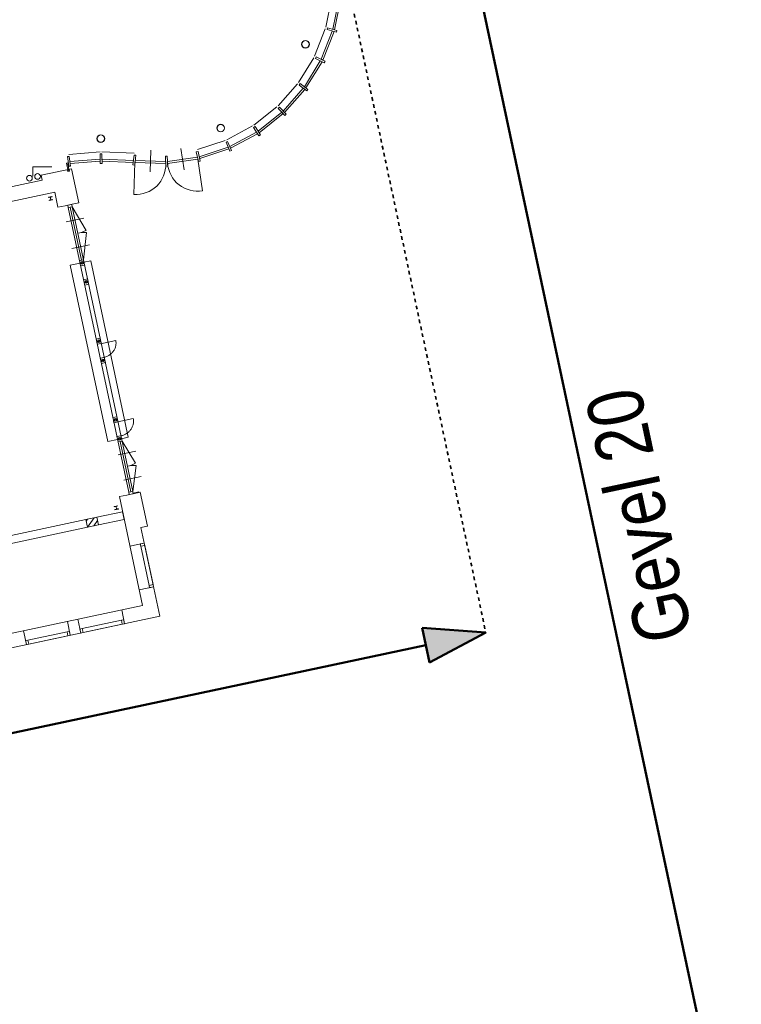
# Model space of a CAD drawing. Extents: x -59835 to 56084, y -767 to 223824.
# Tile 15 of 47: x -20370 to -58, y 42924 to 70652. Entities that reach past the tile are written whole.
import ezdxf

# ---------------------------------------------------------------- set-up
doc = ezdxf.new("R2010")
doc.units = 0
doc.header["$MEASUREMENT"] = 0
doc.linetypes.add('DASHED', pattern=[200, 100, -100])
doc.layers.add('99 - SITUATIE', color=12, linetype='Continuous')

msp = doc.modelspace()

# ---------------------------------------------------------------- hatches: boundary and pattern name
at = {"layer": '99 - SITUATIE', "linetype": 'Continuous', "lineweight": 5}
msp.add_hatch(color=7, dxfattribs=at).paths.add_polyline_path([(-7250.6875, 53397.9375), (-8830.5625, 52549.625), (-9038.9375, 53530.25)], flags=0)

# ---------------------------------------------------------------- linework, layer by layer
at = {"layer": '99 - SITUATIE', "color": 12, "linetype": 'Continuous', "lineweight": 50}
for points in [[(-57.9375, 36815.25), (-8381.4375, 75974.125)], [(-7250.6875, 53397.9375), (-9038.9375, 53530.25)], [(-9038.9375, 53530.25), (-8830.5625, 52549.625)], [(-7250.6875, 53397.9375), (-8830.5625, 52549.625)], [(-46039.3125, 45150.875), (-8934.75, 53040)]]:
    msp.add_lwpolyline(points, dxfattribs=at)
at = {"layer": '99 - SITUATIE', "color": 134, "linetype": 'DASHED', "lineweight": 35}
msp.add_lwpolyline([(-11243.75, 72183.5625), (-7250.6875, 53397.9375)], dxfattribs=at)
at = {"layer": '99 - SITUATIE', "color": 5, "linetype": 'Continuous', "lineweight": 5}
for points in [[(-11594.75, 71240.6875), (-11757.125, 70438.1875)], [(-11391, 71218.875), (-11560.25, 70381.1875)], [(-11507.375, 70365.875), (-11336.25, 71213)], [(-11771.0625, 70390.1875), (-12071.75, 69626.25)], [(-11574.125, 70333.1875), (-11887.875, 69535.6875)], [(-11838.5, 69511.4375), (-11521.3125, 70317.875)], [(-11704.375, 70422.9375), (-11718.25, 70374.875)], [(-11718.25, 70374.875), (-11454.125, 70298.375)], [(-11440.1875, 70346.4375), (-11704.375, 70422.9375)], [(-11521.3125, 70317.875), (-11574.125, 70333.1875)], [(-11560.25, 70381.1875), (-11507.375, 70365.875)], [(-11454.125, 70298.375), (-11440.1875, 70346.4375)], [(-12022.4375, 69601.9375), (-12044.5, 69557.125)], [(-11775.75, 69480.5), (-12022.4375, 69601.9375)], [(-12093.875, 69581.375), (-12522, 68883.8125)], [(-11910, 69490.875), (-12356.625, 68762.5625)], [(-12312.25, 68730.0625), (-11860.625, 69466.5625)], [(-12044.5, 69557.125), (-11797.8125, 69435.625)], [(-11887.875, 69535.6875), (-11838.5, 69511.4375)], [(-11797.8125, 69435.625), (-11775.75, 69480.5)], [(-12551.5, 68843.4375), (-13097.0625, 68228.6875)], [(-12477.625, 68851.25), (-12507.125, 68810.9375)], [(-12507.125, 68810.9375), (-12285.375, 68648.3125)], [(-12255.8125, 68688.6875), (-12477.625, 68851.25)], [(-12386.1875, 68722.25), (-12955.5, 68080.4375)], [(-12917.5, 68040.6875), (-12341.875, 68689.75)], [(-12341.875, 68689.75), (-12386.1875, 68722.25)], [(-12356.625, 68762.5625), (-12312.25, 68730.0625)], [(-12285.375, 68648.3125), (-12255.8125, 68688.6875)], [(-13133.25, 68194.1875), (-13775.375, 67685.9375)], [(-12991.625, 68045.9375), (-13661.875, 67515.3125)], [(-13631.375, 67469.5), (-12953.625, 68006.125)], [(-13059.125, 68188.9375), (-13095.25, 68154.375)], [(-13095.25, 68154.375), (-12905.3125, 67955.5)], [(-12869.125, 67990.0625), (-13059.125, 68188.9375)], [(-12953.625, 68006.125), (-12991.625, 68045.9375)], [(-12955.5, 68080.4375), (-12917.5, 68040.6875)], [(-12905.3125, 67955.5), (-12869.125, 67990.0625)], [(-14539.0625, 67269.3125), (-13817, 67658.25)], [(-14457, 67081.4375), (-13703.5, 67487.625)], [(-13673, 67441.8125), (-14435, 67031.0625)], [(-13744.9375, 67640.1875), (-13786.5625, 67612.5)], [(-13786.5625, 67612.5), (-13634.25, 67383.5625)], [(-13592.625, 67411.25), (-13744.9375, 67640.1875)], [(-13703.5, 67487.625), (-13673, 67441.8125)], [(-13661.875, 67515.3125), (-13631.375, 67469.5)], [(-13634.25, 67383.5625), (-13592.625, 67411.25)], [(-14584.875, 67249.3125), (-15363.625, 66992.3125)], [(-14517, 67218.875), (-14562.875, 67198.875)], [(-14562.875, 67198.875), (-14452.75, 66946.875)], [(-14407, 66966.875), (-14517, 67218.875)], [(-18106.25, 66930.9375), (-18985.75, 66857.6875)], [(-18056.25, 66876.8125), (-18106.25, 66875.9375)], [(-18106.25, 66875.9375), (-18101.75, 66601)], [(-17146, 66892.5625), (-18057.125, 66931.8125)], [(-18051.75, 66601.8125), (-18056.25, 66876.8125)], [(-17152.0625, 66837.875), (-17182.0625, 66564.5625)], [(-17102.375, 66832.4375), (-17152.0625, 66837.875)], [(-17132.375, 66559.0625), (-17102.375, 66832.4375)], [(-16699.8125, 66365.125), (-16680.375, 66974.0625)], [(-15834.375, 67021.1875), (-15741.375, 66419.0625)], [(-15350.75, 66938.875), (-15399.375, 66927.125)], [(-15399.375, 66927.125), (-15335, 66659.8125)], [(-15286.375, 66671.5), (-15350.75, 66938.875)], [(-14502.8125, 67061.4375), (-15315.625, 66793.0625)], [(-15302.75, 66739.5625), (-14480.8125, 67011)], [(-14480.8125, 67011), (-14502.8125, 67061.4375)], [(-14435, 67031.0625), (-14457, 67081.4375)], [(-14452.75, 66946.875), (-14407, 66966.875)], [(-19055.875, 66615.8125), (-19003.75, 66623)], [(-19008, 66390.4375), (-19055.875, 66615.8125)], [(-18978.1875, 66803.1875), (-19027.75, 66796.375)], [(-19027.75, 66796.375), (-18990.125, 66523.9375)], [(-18999.6875, 66593.3125), (-19019.8125, 66590.5)], [(-19019.8125, 66590.5), (-18978.625, 66396.625)], [(-19003.75, 66623), (-18999.6875, 66593.3125)], [(-18940.5625, 66530.8125), (-18978.1875, 66803.1875)], [(-18103.75, 66726), (-18957.625, 66654.625)], [(-18957.625, 66654.625), (-18950.125, 66600.125)], [(-18950.125, 66600.125), (-18102.875, 66671)], [(-18102.875, 66671), (-18103.75, 66726)], [(-18101.75, 66601), (-18051.75, 66601.8125)], [(-18053.75, 66726.8125), (-18052.875, 66671.8125)], [(-17168.4375, 66688.8125), (-18053.75, 66726.8125)], [(-18052.875, 66671.8125), (-17174.4375, 66634.125)], [(-17182.0625, 66564.5625), (-17132.375, 66559.0625)], [(-17174.4375, 66634.125), (-17168.4375, 66688.8125)], [(-17124.75, 66628.6875), (-17153.5, 65729.125)], [(-17118.75, 66683.3125), (-17124.75, 66628.6875)], [(-17124.75, 66628.6875), (-16258.0625, 66600.9375)], [(-16261.375, 66655.875), (-17118.75, 66683.3125)], [(-16220.625, 66808.625), (-16270.5, 66805.5625)], [(-16270.5, 66805.5625), (-16253.75, 66531.0625)], [(-16258.0625, 66600.9375), (-16261.375, 66655.875)], [(-16203.875, 66534.125), (-16220.625, 66808.625)], [(-15364.25, 66781.3125), (-16211.5, 66658.875)], [(-16211.5, 66658.875), (-16208.125, 66604)], [(-16208.125, 66604), (-15351.375, 66727.875)], [(-15351.375, 66727.875), (-15364.25, 66781.3125)], [(-15351.375, 66727.6875), (-15222.6875, 65836.9375)], [(-15335, 66659.8125), (-15286.375, 66671.5)], [(-15315.625, 66793.0625), (-15302.75, 66739.5625)], [(-20000, 66508), (-19466.625, 66508)], [(-20000, 66242.625), (-20000, 66508)], [(-18911.75, 66451.75), (-19767.625, 66269.8125)], [(-19015.625, 66378.5625), (-19026.0625, 66427.4375)], [(-18966.75, 66388.9375), (-19015.625, 66378.5625)], [(-18978.625, 66396.625), (-19008, 66390.4375)], [(-18990.125, 66523.9375), (-18940.5625, 66530.8125)], [(-18977.125, 66437.875), (-18966.75, 66388.9375)], [(-18708, 65493.1875), (-18911.75, 66451.75)], [(-16253.75, 66531.0625), (-16203.875, 66534.125)], [(-19737.5, 66128), (-24197.875, 65179.9375)], [(-19767.625, 66269.8125), (-19737.5, 66128)], [(-21636.75, 65315.375), (-19385.375, 65793.9375)], [(-19385.375, 65793.9375), (-19294.9375, 65368.4375)], [(-19462.375, 65675.3125), (-19560.25, 65654.5)], [(-19560.25, 65654.5), (-19558.5, 65646.6875)], [(-19558.5, 65646.6875), (-19523.8125, 65654.0625)], [(-19507.1875, 65575.8125), (-19541.875, 65568.4375)], [(-19541.875, 65568.4375), (-19540.25, 65560.625)], [(-19540.25, 65560.625), (-19442.4375, 65581.375)], [(-19509.625, 65644.8125), (-19497.9375, 65590.0625)], [(-19493.0625, 65591.0625), (-19504.6875, 65645.875)], [(-19495.4375, 65660.0625), (-19460.75, 65667.5)], [(-19444.125, 65589.25), (-19478.8125, 65581.8125)], [(-19460.75, 65667.5), (-19462.375, 65675.3125)], [(-19442.4375, 65581.375), (-19444.125, 65589.25)], [(-19088.5, 65412.3125), (-18893.875, 65453.6875)], [(-19018.125, 65427.25), (-18906.625, 65450.9375)], [(-18906.625, 65450.9375), (-18892.625, 65385.4375)], [(-18893.875, 65453.6875), (-18708, 65493.1875)], [(-19294.9375, 65368.4375), (-19088.5, 65412.3125)], [(-19004.1875, 65361.6875), (-19018.125, 65427.25)], [(-19004.1875, 65361.6875), (-18892.625, 65385.4375)], [(-19004.1875, 65361.6875), (-17300.125, 57344.8125)], [(-18948.4375, 65373.5625), (-18630.25, 63876.75)], [(-18892.625, 65385.4375), (-17188.625, 57368.5)], [(-18892.625, 65385.4375), (-18501.5, 64719.1875)], [(-18568.625, 65063.125), (-19057.625, 64959.1875)], [(-18574.5, 63888.625), (-18488.1875, 64656.3125)], [(-18409.5, 64314.875), (-18898.625, 64210.875)], [(-18672.125, 63799.375), (-18948.875, 63740.5625)], [(-18686, 63864.9375), (-18574.5, 63888.625)], [(-18672.125, 63799.375), (-18686, 63864.9375)], [(-18672.125, 63799.375), (-18560.625, 63823.0625)], [(-18668.75, 63783.75), (-18557.25, 63807.4375)], [(-18654.875, 63718.1875), (-18668.75, 63783.75)], [(-18574.5, 63888.625), (-18560.625, 63823.0625)], [(-18560.625, 63823.0625), (-18371.8125, 63863.1875)], [(-18557.25, 63807.4375), (-18543.375, 63741.875)], [(-18371.8125, 63863.1875), (-17315.25, 58892.75)], [(-18948.875, 63740.5625), (-17892.375, 58770.0625)], [(-18654.875, 63718.1875), (-18543.375, 63741.875)], [(-18571.6875, 63326.9375), (-18460.125, 63350.625)], [(-18557.75, 63261.4375), (-18571.6875, 63326.9375)], [(-18557.75, 63261.4375), (-18446.25, 63285.125)], [(-18554.375, 63245.75), (-18442.875, 63269.4375)], [(-18540.5, 63180.1875), (-18554.375, 63245.75)], [(-18460.125, 63350.625), (-18446.25, 63285.125)], [(-18442.875, 63269.4375), (-18429, 63203.9375)], [(-18540.5, 63180.1875), (-18429, 63203.9375)], [(-18216.625, 61656.5), (-18105.125, 61680.1875)], [(-18202.6875, 61590.9375), (-18216.625, 61656.5)], [(-18202.6875, 61590.9375), (-18091.125, 61614.6875)], [(-18199.375, 61575.3125), (-18087.875, 61599)], [(-18185.4375, 61509.75), (-18199.375, 61575.3125)], [(-18105.125, 61680.1875), (-18091.125, 61614.6875)], [(-18098.375, 61528.25), (-17665.875, 61620.1875)], [(-18087.875, 61599), (-18073.875, 61533.4375)], [(-18015.25, 61137.375), (-17992, 61142.9375), (-17969, 61149.625), (-17946.375, 61157.4375), (-17924.25, 61166.3125), (-17902.625, 61176.25), (-17881.5, 61187.1875), (-17861.125, 61199.1875), (-17841.375, 61212.125), (-17822.375, 61226), (-17804.1875, 61240.75), (-17786.875, 61256.3125), (-17770.5, 61272.75), (-17755, 61289.875), (-17740.625, 61307.6875), (-17727.25, 61326.1875), (-17714.9375, 61345.3125), (-17703.75, 61364.9375), (-17693.75, 61385), (-17684.9375, 61405.5625), (-17677.3125, 61426.4375), (-17670.9375, 61447.5625), (-17665.8125, 61469), (-17662, 61490.5625), (-17659.375, 61512.3125), (-17658.125, 61534.0625), (-17658.125, 61555.75), (-17659.375, 61577.4375), (-17662, 61598.9375), (-17665.875, 61620.1875)], [(-18185.4375, 61509.75), (-18073.875, 61533.4375)], [(-18102.25, 61118.5), (-17990.75, 61142.1875)], [(-18088.3125, 61053), (-18102.25, 61118.5)], [(-18088.3125, 61053), (-17976.8125, 61076.6875)], [(-18085, 61037.3125), (-17973.5, 61061)], [(-18071.0625, 60971.8125), (-18085, 61037.3125)], [(-17990.75, 61142.1875), (-17976.8125, 61076.6875)], [(-17973.5, 61061), (-17959.5625, 60995.5)], [(-18071.0625, 60971.8125), (-17959.5625, 60995.5)], [(-17747.1875, 59448.0625), (-17635.6875, 59471.75)], [(-17733.25, 59382.5), (-17747.1875, 59448.0625)], [(-17733.25, 59382.5), (-17621.75, 59406.25)], [(-17729.9375, 59366.875), (-17618.4375, 59390.5625)], [(-17716, 59301.3125), (-17729.9375, 59366.875)], [(-17635.6875, 59471.75), (-17621.75, 59406.25)], [(-17618.4375, 59390.5625), (-17604.5, 59325.0625)], [(-17604.5, 59325.0625), (-17172, 59417)], [(-17521.375, 58934.1875), (-17498.125, 58939.6875), (-17475.125, 58946.375), (-17452.5, 58954.1875), (-17430.375, 58963.0625), (-17408.75, 58973), (-17387.625, 58984), (-17367.25, 58995.9375), (-17347.5, 59008.875), (-17328.5, 59022.75), (-17310.3125, 59037.5), (-17293, 59053.125), (-17276.625, 59069.5), (-17261.125, 59086.625), (-17246.75, 59104.5), (-17233.375, 59123), (-17221.0625, 59142.0625), (-17209.875, 59161.6875), (-17199.875, 59181.8125), (-17191.0625, 59202.3125), (-17183.4375, 59223.1875), (-17177.0625, 59244.375), (-17171.9375, 59265.75), (-17168.125, 59287.375), (-17165.5, 59309.0625), (-17164.25, 59330.8125), (-17164.25, 59352.5625), (-17165.5, 59374.1875), (-17168.125, 59395.6875), (-17172, 59417)], [(-17716, 59301.3125), (-17604.5, 59325.0625)], [(-17892.375, 58770.0625), (-17615.625, 58828.875)], [(-17632.875, 58910.0625), (-17521.375, 58933.8125)], [(-17618.875, 58844.5625), (-17632.875, 58910.0625)], [(-17618.875, 58844.5625), (-17507.375, 58868.25)], [(-17615.625, 58828.875), (-17504.0625, 58852.5625)], [(-17601.625, 58763.375), (-17615.625, 58828.875)], [(-17601.625, 58763.375), (-17490.125, 58787.0625)], [(-17521.375, 58933.8125), (-17507.375, 58868.25)], [(-17315.25, 58892.75), (-17504.0625, 58852.5625)], [(-17504.0625, 58852.5625), (-17490.125, 58787.0625)], [(-17490.125, 58787.0625), (-17107.375, 58159.9375)], [(-17545.875, 58775.1875), (-17244.375, 57356.6875)], [(-17104.6875, 58498.3125), (-17593.75, 58394.375)], [(-17188.625, 57368.5), (-17094, 58097.125)], [(-16954, 57789.1875), (-17443, 57685.1875)], [(-17356.625, 57264.3125), (-17563, 57220.4375)], [(-17563, 57220.4375), (-16911.875, 54156.9375)], [(-17162, 57305.6875), (-17356.625, 57264.3125)], [(-17300.125, 57344.8125), (-17188.625, 57368.5)], [(-17300.125, 57344.8125), (-17286.25, 57279.3125)], [(-17286.25, 57279.3125), (-17174.6875, 57303)], [(-17174.6875, 57303), (-17188.625, 57368.5)], [(-17178.875, 57322.5625), (-17017.5, 57356.875)], [(-17174.6875, 57303), (-17178.875, 57322.5625)], [(-17013.3125, 57337.3125), (-17174.6875, 57303)], [(-16976.125, 57345.1875), (-17162, 57305.6875)], [(-17017.5, 57356.875), (-17013.3125, 57337.3125)], [(-16772.375, 56386.625), (-16976.125, 57345.1875)], [(-17611.125, 56965.875), (-17709, 56945.0625)], [(-17709, 56945.0625), (-17707.25, 56937.25)], [(-17707.25, 56937.25), (-17672.5625, 56944.625)], [(-17655.9375, 56866.375), (-17690.625, 56859)], [(-17690.625, 56859), (-17689, 56851.1875)], [(-17689, 56851.1875), (-17591.1875, 56871.9375)], [(-17658.375, 56935.375), (-17646.6875, 56880.625)], [(-17641.8125, 56881.6875), (-17653.4375, 56936.4375)], [(-17644.25, 56950.6875), (-17609.5, 56958.0625)], [(-17592.875, 56879.8125), (-17627.5625, 56872.4375)], [(-17609.5, 56958.0625), (-17611.125, 56965.875)], [(-17591.1875, 56871.9375), (-17592.875, 56879.8125)], [(-21670.125, 55902.75), (-18509.375, 56574.5625)], [(-18509.375, 56574.5625), (-18196.5, 56641.0625)], [(-18463.6875, 56359.375), (-18509.375, 56574.5625)], [(-18499.25, 56526.75), (-18458.125, 56585.4375)], [(-18461, 56359.9375), (-18276, 56624.1875)], [(-18196.5, 56641.0625), (-17472.625, 56794.9375)], [(-18150.75, 56425.875), (-18196.5, 56641.0625)], [(-18196.5, 56641.0625), (-18150.75, 56425.875)], [(-17426.875, 56579.75), (-18150.75, 56425.875)], [(-17472.625, 56794.9375), (-17426.875, 56579.75)], [(-21624.375, 55687.5625), (-18463.6875, 56359.375)], [(-18150.75, 56425.875), (-18463.6875, 56359.375)], [(-18278.875, 56398.6875), (-18176.125, 56545.375)], [(-16958.25, 56347.125), (-16772.375, 56386.625)], [(-16427.625, 53850.9375), (-16958.25, 56347.125)], [(-17266.875, 55827.125), (-16865.875, 55912.4375)], [(-16865.875, 55912.4375), (-16977.375, 55888.75)], [(-16977.375, 55888.75), (-16963.375, 55823.1875)], [(-16963.375, 55823.1875), (-16851.875, 55846.9375)], [(-16963.375, 55823.1875), (-16728.625, 54718.625)], [(-16851.875, 55846.9375), (-16865.875, 55912.4375)], [(-16617.125, 54742.375), (-16851.875, 55846.9375)], [(-17004.25, 54591.5), (-16603.125, 54676.8125)], [(-16617.125, 54742.375), (-16728.625, 54718.625)], [(-16728.625, 54718.625), (-16714.6875, 54653.0625)], [(-16714.6875, 54653.0625), (-16603.1875, 54676.8125)], [(-16603.1875, 54676.8125), (-16617.125, 54742.375)], [(-16911.875, 54156.9375), (-23724.625, 52708.8125)], [(-23250.125, 52400.375), (-16427.625, 53850.9375)], [(-17416.25, 53640.5625), (-17499.5, 54032)], [(-19029.25, 53706.625), (-18946.125, 53315.375)], [(-18735.125, 53769.375), (-18651.9375, 53378.125)], [(-17505.5, 53738.125), (-18610.125, 53503.625)], [(-18586.4375, 53392.125), (-17481.8125, 53626.625)], [(-17440, 53752.0625), (-17505.5, 53738.125)], [(-17505.5, 53738.125), (-17481.8125, 53626.625)], [(-17481.8125, 53626.625), (-17416.25, 53640.5625)], [(-17416.25, 53640.5625), (-17440, 53752.0625)], [(-20264.9375, 53444.1875), (-20181.75, 53052.9375)], [(-19035.3125, 53412.9375), (-20140, 53178.4375)], [(-20116.25, 53066.9375), (-19011.625, 53301.4375)], [(-18969.75, 53426.875), (-19035.3125, 53412.9375)], [(-19035.3125, 53412.9375), (-19011.625, 53301.4375)], [(-19011.625, 53301.4375), (-18946.125, 53315.375)], [(-18946.125, 53315.375), (-18969.75, 53426.875)], [(-18610.125, 53503.625), (-18675.625, 53489.6875)], [(-18675.625, 53489.6875), (-18652, 53378.1875)], [(-18652, 53378.1875), (-18586.4375, 53392.125)], [(-18586.4375, 53392.125), (-18610.125, 53503.625)], [(-20140, 53178.4375), (-20205.5, 53164.5)], [(-20205.5, 53164.5), (-20181.75, 53053)], [(-20181.75, 53053), (-20116.25, 53066.9375)], [(-20116.25, 53066.9375), (-20140, 53178.4375)]]:
    msp.add_lwpolyline(points, dxfattribs=at)
for points in [[(-17153.5, 65729.125, 0.4407480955), (-16258.1094, 66600.9375)], [(-16208.125, 66603.875, 0.4418916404), (-15222.6875, 65836.9531)], [(-19509.5625, 65644.8125, 0.4142135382), (-19523.8125, 65654.0625)], [(-19507.1875, 65575.8125, 0.4142135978), (-19497.9375, 65590.0625)], [(-19495.5, 65660.0625, 0.4138948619), (-19504.6875, 65645.8906)], [(-19493.0625, 65591.0625, 0.4142135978), (-19478.8125, 65581.8125)], [(-18733.625, 64637, 0.0655608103), (-18501.5, 64719.1875)], [(-18488.1875, 64656.3125, 0.0655507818), (-18733.6172, 64636.9844)], [(-17339.375, 58077.8125, 0.0655410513), (-17107.3359, 58159.9844)], [(-17094, 58097.125, 0.0655301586), (-17339.375, 58077.8125)], [(-17658.3125, 56935.375, 0.4142135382), (-17672.5625, 56944.625)], [(-17655.9375, 56866.375, 0.4142135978), (-17646.6875, 56880.625)], [(-17644.25, 56950.6875, 0.4142135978), (-17653.5, 56936.4375)], [(-17641.8125, 56881.6875, 0.4142135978), (-17627.5625, 56872.4375)]]:
    msp.add_lwpolyline(points, format="xyb", dxfattribs=at)
for centre, radius in [((-12326.6875, 69958.625), 109.5625), ((-12326.6875, 69958.625), 103.6875), ((-14711.375, 67599.5), 109.5), ((-14711.375, 67599.5), 103.625), ((-18087.5, 67302.3125), 109.5), ((-18087.5, 67302.3125), 103.625), ((-19867.8125, 66236.625), 80), ((-20095.125, 66188.3125), 80), ((-18614.6875, 63803.4375), 38), ((-18500.3125, 63265.4375), 38), ((-18145.25, 61595), 38), ((-18030.875, 61057), 38), ((-17675.875, 59386.5625), 38), ((-17561.5, 58848.5625), 38)]:
    msp.add_circle(centre, radius, dxfattribs=at)

# ---------------------------------------------------------------- texts
at = {"layer": '99 - SITUATIE', "color": 7, "linetype": 'Continuous', "lineweight": 0, "insert": (-1400.6719, 53316.2188), "char_height": 1574.999958, "attachment_point": 7, "rotation": 102.00021643, "line_spacing_factor": 1.333333}
msp.add_mtext('{\\fArial Narrow|b0|i0|c12|p0;Gevel 20}', dxfattribs=at)

doc.saveas('drawing.dxf')
